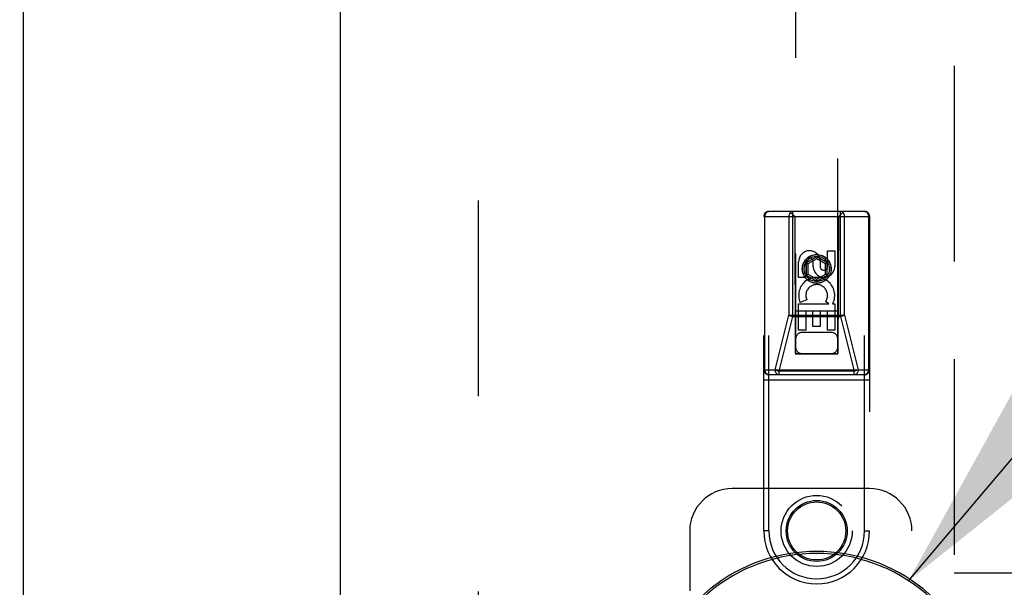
# Model space of a CAD drawing. Header units: inches. Extents: x 0 to 210, y 0 to 136.
# Tile 66 of 93: x 66.54 to 72.36, y 67.37 to 70.72. Entities that reach past the tile are written whole.
import ezdxf

# ---------------------------------------------------------------- set-up
doc = ezdxf.new("R2010")
doc.units = ezdxf.units.IN
doc.header["$LTSCALE"] = 11.549409
doc.header["$MEASUREMENT"] = 0
doc.linetypes.add('HIDDEN', pattern=[0.2, 0.1, -0.1])
doc.linetypes.add('PHANTOM', pattern=[0.8, 0.45, -0.05, 0.1, -0.05, 0.1, -0.05])
doc.layers.get('0').update_dxf_attribs({"linetype": 'CONTINUOUS'})
for name, color, linetype in [('02___PRT_ALL_AXES', 7, 'CONTINUOUS'), ('AVAILABLE_DOOR_SPACE', 7, 'CONTINUOUS'), ('DEFAULT_2', 8, 'HIDDEN'), ('DIMENSIONS', 7, 'CONTINUOUS')]:
    doc.layers.add(name, color=color, linetype=linetype)
doc.styles.get("Standard").update_dxf_attribs({"font": 'arial.ttf'})
doc.dimstyles.new('DIMSTYLE_1', dxfattribs={"dimtxt": 0.926423, "dimasz": 1.235231, "dimexe": 0.09, "dimexo": 0.07, "dimgap": 0.0375, "dimtad": 0, "dimtih": 1, "dimtoh": 1, "dimzin": 4, "dimdsep": 46, "dimtxsty": 'Standard', "dimblk": '_FILLED', "dimblk1": '_FILLED', "dimblk2": '_FILLED', "dimcen": 0.09, "dimazin": 1, "dimtfac": 1, "dimtofl": 0, "dimtmove": 0, "dimatfit": 3, "dimldrblk": '_FILLED', "dimfxl": 0, "dimtolj": 1, "dimtzin": 4, "dimarcsym": 0})
doc.dimstyles.get("Standard").update_dxf_attribs({"dimtxt": 1.049946, "dimasz": 1.235231, "dimexe": 0.09, "dimexo": 0.07, "dimgap": 0.09, "dimtad": 0, "dimtih": 1, "dimtoh": 1, "dimzin": 4, "dimdsep": 46, "dimtxsty": 'Standard', "dimblk": '_FILLED', "dimblk1": '_FILLED', "dimblk2": '_FILLED', "dimcen": 0.09, "dimazin": 1, "dimtp": 0.01, "dimtm": 0.01, "dimtfac": 1, "dimtofl": 0, "dimtmove": 0, "dimatfit": 3, "dimldrblk": '_FILLED', "dimfxl": 0, "dimtolj": 1, "dimtzin": 4, "dimarcsym": 0})

# ---------------------------------------------------------------- blocks, each defined once
blk = doc.blocks.new('_FILLED')
at = {"color": 0, "linetype": 'ByBlock'}
blk.add_solid([(0, 0), (-1, 0.2), (-1, -0.2)], dxfattribs=at)
blk = doc.blocks.new('*D13')
at = {"layer": 'DIMENSIONS', "color": 2, "linetype": 'Continuous'}
for p, q in [((62.9358, 76.1569), (60.565, 76.1569)), ((66.5608, 76.1569), (69.0313, 76.1569))]:
    blk.add_line(p, q, dxfattribs=at)
at = {"layer": 'DIMENSIONS', "color": 2, "linetype": 'Continuous', "xscale": 1.2352309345, "yscale": 1.2352309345, "zscale": 1.2352309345}
blk.add_blockref('_FILLED', (62.9358, 76.1569), dxfattribs=at)
at = {"layer": 'DIMENSIONS', "color": 2, "linetype": 'Continuous', "xscale": 1.2352309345, "yscale": 1.2352309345, "zscale": 1.2352309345, "rotation": 180}
blk.add_blockref('_FILLED', (66.5608, 76.1569), dxfattribs=at)
at = {"layer": 'DIMENSIONS', "color": 2, "linetype": 'Continuous', "insert": (60.1018, 76.6201), "char_height": 0.92642, "width": 2.517529, "attachment_point": 3, "line_spacing_factor": 0.9}
blk.add_mtext('3.63', dxfattribs=at)

msp = doc.modelspace()

# ---------------------------------------------------------------- linework, layer by layer
at = {"color": 3, "linetype": 'Continuous'}
for p, q in [((66.5608, 95.7209), (66.5608, 37.4289)), ((68.4358, 37.4289), (68.4358, 95.7209))]:
    msp.add_line(p, q, dxfattribs=at)
at = {"color": 7, "linetype": 'Continuous'}
for radius, start, end in [(1.0039, 333.56979, 206.43021), (0.9924, 329.09412, 210.90588)]:
    msp.add_arc((71.2483, 66.5749), radius, start, end, dxfattribs=at)
at = {"layer": '02___PRT_ALL_AXES', "color": 8, "linetype": 'HIDDEN'}
for p, q in [((71.3124, 69.354), (71.3549, 69.354)), ((71.3124, 69.2615), (71.3124, 69.354)), ((71.3549, 69.354), (71.3549, 69.2615)), ((71.1417, 69.1977), (71.1417, 69.2901)), ((71.1841, 69.2901), (71.1841, 69.1977)), ((71.228, 69.2615), (71.228, 69.2901)), ((71.2689, 69.3039), (71.2689, 69.2576)), ((71.1841, 69.1977), (71.1417, 69.1977)), ((71.1898, 69.0658), (71.1507, 69.0488)), ((71.3193, 69.0414), (71.3007, 69.0544)), ((71.1417, 69.0414), (71.3193, 69.0414)), ((71.1417, 68.8853), (71.1417, 69.0414)), ((71.2265, 68.9988), (71.1841, 68.9988)), ((71.1841, 68.9988), (71.1841, 68.8853)), ((71.2265, 68.9066), (71.2265, 68.9988)), ((71.3124, 68.9988), (71.269, 68.9988)), ((71.269, 68.9988), (71.269, 68.9066)), ((71.3124, 68.8853), (71.3124, 68.9988)), ((71.3444, 69.0449), (71.3426, 69.0414)), ((71.3426, 69.0414), (71.3549, 69.0414)), ((71.3549, 69.0414), (71.3549, 68.8853)), ((71.1841, 68.8853), (71.1417, 68.8853)), ((71.269, 68.9066), (71.2265, 68.9066)), ((71.3549, 68.8853), (71.3124, 68.8853))]:
    msp.add_line(p, q, dxfattribs=at)
for centre, radius in [((71.2483, 69.2474), 0.085), ((71.2483, 67.6999), 0.1715)]:
    msp.add_circle(centre, radius, dxfattribs=at)
for centre, radius, start, end in [((71.206, 69.2902), 0.0644, 12.29948, 180.07752), ((71.206, 69.2901), 0.0219, 359.90115, 180), ((71.2914, 69.2615), 0.0635, 180, 360), ((71.2905, 69.2615), 0.0219, 190.307, 360), ((71.2484, 69.0912), 0.1065, 334.26362, 203.40274), ((71.2484, 69.0912), 0.0639, 324.88948, 203.40261)]:
    msp.add_arc(centre, radius, start, end, dxfattribs=at)
at = {"layer": 'AVAILABLE_DOOR_SPACE', "color": 4, "linetype": 'PHANTOM'}
for p in [(72.0608, 94.6999), (76.7983, 67.4499)]:
    msp.add_line(p, (72.0608, 67.4499), dxfattribs=at)
at = {"layer": 'DEFAULT_2', "color": 8, "linetype": 'HIDDEN'}
for p, q in [((69.2483, 95.0599), (69.2483, 38.0899)), ((71.1233, 94.7474), (71.1233, 68.7455)), ((71.3733, 68.7455), (71.3733, 94.7474)), ((71.5308, 69.5874), (70.9658, 69.5874)), ((70.9658, 67.6999), (70.9658, 69.5874)), ((71.1183, 69.5574), (71.0883, 69.5874)), ((71.1074, 68.9661), (71.1074, 69.5874)), ((71.3783, 69.5574), (71.4083, 69.5874)), ((71.3892, 68.9661), (71.3892, 69.5874)), ((71.5308, 67.6999), (71.5308, 69.5874)), ((70.9358, 69.5574), (71.5608, 69.5574)), ((70.9358, 67.6999), (70.9358, 69.5574)), ((70.9427, 68.6524), (70.9427, 69.5574)), ((71.0843, 69.5574), (71.0843, 68.9749)), ((71.1183, 69.5574), (71.1218, 68.7474)), ((71.3748, 68.7474), (71.3783, 69.5574)), ((71.4123, 68.9749), (71.4123, 69.5574)), ((71.5539, 69.5574), (71.5539, 68.6524)), ((71.5608, 69.5574), (71.5608, 67.6999)), ((71.2483, 69.3193), (71.1858, 69.2832)), ((71.1858, 69.2832), (71.1958, 69.2774)), ((71.1858, 69.2832), (71.1858, 69.211)), ((71.2483, 69.3077), (71.1958, 69.2774)), ((71.3108, 69.2832), (71.2483, 69.3193)), ((71.2483, 69.3193), (71.2483, 69.3077)), ((71.3008, 69.2774), (71.2483, 69.3077)), ((71.3108, 69.2832), (71.3008, 69.2774)), ((71.3108, 69.211), (71.3108, 69.2832)), ((71.1958, 69.2774), (71.1958, 69.2168)), ((71.3008, 69.2168), (71.3008, 69.2774)), ((71.1858, 69.211), (71.1958, 69.2168)), ((71.1858, 69.211), (71.2483, 69.1749)), ((71.1958, 69.2168), (71.2483, 69.1865)), ((71.2483, 69.1865), (71.3008, 69.2168)), ((71.2483, 69.1749), (71.3108, 69.211)), ((71.2483, 69.1749), (71.2483, 69.1865)), ((71.3108, 69.211), (71.3008, 69.2168)), ((71.3759, 68.9974), (71.1207, 68.9974)), ((71.0029, 68.6524), (71.0843, 68.9749)), ((71.026, 68.6437), (71.1074, 68.9661)), ((71.0843, 68.9749), (71.4123, 68.9749)), ((71.1074, 68.9661), (71.3892, 68.9661)), ((71.3892, 68.9661), (71.4706, 68.6437)), ((71.4123, 68.9749), (71.4937, 68.6524)), ((71.3333, 68.8724), (71.1633, 68.8724)), ((71.1218, 68.7474), (71.3748, 68.7474)), ((71.1233, 68.7487), (71.3733, 68.7487)), ((71.1233, 68.7455), (71.3733, 68.7455)), ((70.9358, 68.6524), (71.5608, 68.6524)), ((71.4706, 68.6437), (71.026, 68.6437)), ((71.026, 68.6224), (71.026, 68.6437)), ((71.4706, 68.6224), (71.4706, 68.6437)), ((70.9358, 68.5924), (71.5608, 68.5924)), ((71.5308, 68.6224), (70.9658, 68.6224)), ((71.5608, 67.9499), (70.7483, 67.9499)), ((70.4983, 67.6999), (70.4983, 67.3467)), ((70.9658, 67.6999), (70.9358, 67.6999)), ((71.5308, 67.6999), (71.5608, 67.6999)), ((71.8108, 65.4499), (71.8108, 67.6999))]:
    msp.add_line(p, q, dxfattribs=at)
for points in [[(70.9427, 69.5574), (70.943, 69.5621), (70.9438, 69.5667), (70.9452, 69.571), (70.9471, 69.575), (70.9495, 69.5786), (70.9522, 69.5817), (70.9553, 69.5841), (70.9587, 69.5859), (70.9622, 69.587), (70.9658, 69.5874)], [(71.1074, 69.5874), (71.1038, 69.587), (71.1003, 69.5859), (71.0969, 69.5841), (71.0938, 69.5817), (71.0911, 69.5786), (71.0887, 69.575), (71.0868, 69.571), (71.0854, 69.5667), (71.0846, 69.5621), (71.0843, 69.5574)], [(71.4123, 69.5574), (71.412, 69.5621), (71.4112, 69.5667), (71.4098, 69.571), (71.4079, 69.575), (71.4055, 69.5786), (71.4028, 69.5817), (71.3997, 69.5841), (71.3963, 69.5859), (71.3928, 69.587), (71.3892, 69.5874)], [(71.5308, 69.5874), (71.5344, 69.587), (71.5379, 69.5859), (71.5413, 69.5841), (71.5444, 69.5817), (71.5471, 69.5786), (71.5495, 69.575), (71.5514, 69.571), (71.5528, 69.5667), (71.5536, 69.5621), (71.5539, 69.5574)], [(71.0843, 68.9749), (71.0873, 68.9732), (71.0907, 68.9716), (71.0945, 68.97), (71.0987, 68.9686), (71.103, 68.9673), (71.1074, 68.9661)], [(71.4123, 68.9749), (71.4093, 68.9732), (71.4059, 68.9716), (71.4021, 68.97), (71.398, 68.9686), (71.3936, 68.9673), (71.3892, 68.9661)], [(70.9658, 68.6224), (70.9622, 68.6228), (70.9587, 68.6239), (70.9553, 68.6257), (70.9522, 68.6281), (70.9495, 68.6312), (70.9471, 68.6348), (70.9452, 68.6388), (70.9438, 68.6431), (70.943, 68.6477), (70.9427, 68.6524)], [(71.026, 68.6224), (71.0224, 68.6228), (71.0188, 68.6239), (71.0155, 68.6257), (71.0124, 68.6281), (71.0096, 68.6312), (71.0073, 68.6348), (71.0054, 68.6388), (71.004, 68.6431), (71.0032, 68.6477), (71.0029, 68.6524)], [(71.0029, 68.6524), (71.0058, 68.6507), (71.0093, 68.6491), (71.0131, 68.6475), (71.0172, 68.6461), (71.0215, 68.6448), (71.026, 68.6437)], [(71.4937, 68.6524), (71.4908, 68.6507), (71.4873, 68.6491), (71.4835, 68.6475), (71.4794, 68.6461), (71.4751, 68.6448), (71.4706, 68.6437)], [(71.4937, 68.6524), (71.4934, 68.6477), (71.4926, 68.6431), (71.4912, 68.6388), (71.4893, 68.6348), (71.487, 68.6312), (71.4842, 68.6281), (71.4811, 68.6257), (71.4778, 68.6239), (71.4742, 68.6228), (71.4706, 68.6224)], [(71.5539, 68.6524), (71.5536, 68.6477), (71.5528, 68.6431), (71.5514, 68.6388), (71.5495, 68.6348), (71.5471, 68.6312), (71.5444, 68.6281), (71.5413, 68.6257), (71.5379, 68.6239), (71.5344, 68.6228), (71.5308, 68.6224)]]:
    msp.add_lwpolyline(points, dxfattribs=at)
for centre, radius in [((71.2483, 69.2474), 0.0845), ((71.2483, 69.2474), 0.0745), ((71.2483, 67.6999), 0.21), ((71.2483, 67.6999), 0.18)]:
    msp.add_circle(centre, radius, dxfattribs=at)
for centre, radius, start, end in [((70.9658, 69.5574), 0.03, 90, 180), ((71.5308, 69.5574), 0.03, 0, 90), ((71.1633, 68.8324), 0.04, 90, 180), ((71.3333, 68.8324), 0.04, 0, 90), ((71.1633, 68.7874), 0.04, 180, 270), ((71.3333, 68.7874), 0.04, 270, 360), ((70.9658, 68.6524), 0.03, 180, 270), ((71.5308, 68.6524), 0.03, 270, 360), ((70.7483, 67.6999), 0.25, 90, 180), ((71.5608, 67.6999), 0.25, 0, 90), ((71.2483, 67.6999), 0.3125, 180, 360), ((71.2483, 67.6999), 0.2825, 180, 360)]:
    msp.add_arc(centre, radius, start, end, dxfattribs=at)

# ---------------------------------------------------------------- dimensions: what is measured, and where the dimension line sits
at = {"layer": 'DIMENSIONS', "color": 2, "linetype": 'Continuous'}
dim = msp.add_linear_dim(base=(66.5608043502, 76.1568822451), p1=(62.9358043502, 94.6999062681), p2=(66.5608043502, 37.4289062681), dimstyle='DIMSTYLE_1', dxfattribs=at)
dim.commit()
dim.dimension.update_dxf_attribs({"geometry": '*D13', "text_midpoint": (58.8418029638, 76.1517175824), "dimtype": 160})

# ---------------------------------------------------------------- leaders
at = {"layer": 'DIMENSIONS', "color": 2, "linetype": 'Continuous', "annotation_type": 0, "has_hookline": 1, "hookline_direction": 1, "text_width": 11.476}
msp.add_leader([(71.7913, 67.4056), (74.011, 70.0313), (74.9417, 70.0313)], dimstyle='Standard', override={"dimtad": 0}, dxfattribs=at)

doc.saveas('drawing.dxf')
